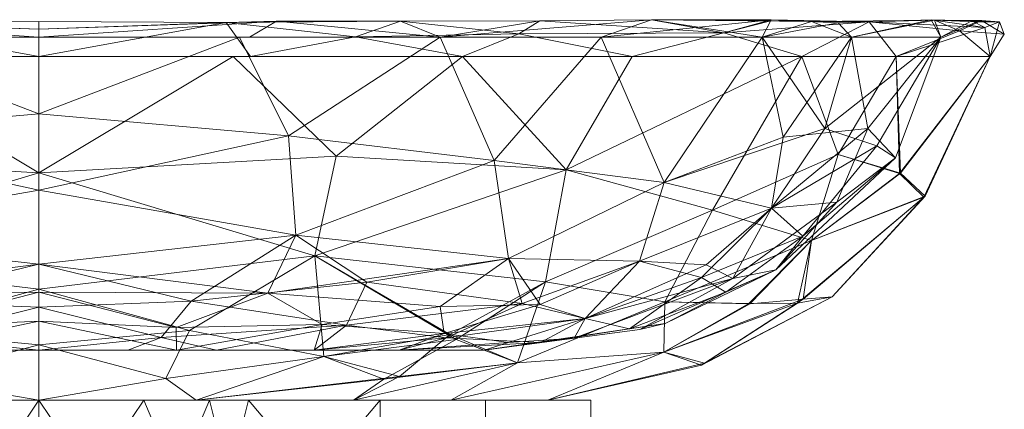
# Model space of a CAD drawing. Header units: millimetres. Extents: x -53 to 53, y -39 to 22.
# Tile 3 of 3: x -1 to 53, y 0 to 22. Entities that reach past the tile are written whole.
import ezdxf

# ---------------------------------------------------------------- set-up
doc = ezdxf.new("R2010")
doc.units = ezdxf.units.MM
doc.layers.add('A-000-M_MASS', color=13, linetype='Continuous', lineweight=30)

# ---------------------------------------------------------------- blocks, each defined once
blk = doc.blocks.new('AmericanStandard_SoapDish_AcaciaE__F51382-CHADY42_ - Acacia E Soap Dish-3366-3D View 1')
at = {"layer": 'A-000-M_MASS', "lineweight": 9, "transparency": 33554649}
mesh = blk.add_polyface(dxfattribs=at)
corners = [(0, 19.959, 3.805), (-23.341, 19.959, 9.133), (-42.058, 19.959, 24.06), (-52.446, 19.959, 45.63), (-52.446, 19.959, 69.57), (-42.058, 19.959, 91.14), (-23.341, 19.959, 106.067), (0, 19.959, 111.395), (0, 21.899, 110.536), (0, 21.041, 108.596), (-22.127, 21.041, 103.546), (-39.871, 21.041, 89.396), (-49.718, 21.041, 68.948), (-49.718, 21.041, 46.252), (-39.871, 21.041, 25.804), (-22.127, 21.041, 11.654), (0, 21.041, 6.604), (0, 21.899, 4.664), (-11.601, 21.041, 105.949), (-19.931, 21.917, 106.589), (-33.773, 22, 97.671), (-45.777, 21.877, 84.29), (-11.601, 21.041, 9.251), (-19.931, 21.917, 8.611), (-33.773, 22, 17.529), (-45.777, 21.877, 30.91), (-52.965, 21.888, 57.6), (-11.67, 19.959, 108.731), (-11.67, 19.959, 6.469), (-17.45, 21.045, 108.484), (-10.317, 21.851, 109.635), (-26.451, 21.216, 104.349), (-32.7, 19.959, 98.604), (-37.752, 21.275, 95.761), (0, 21.47, 109.566), (-13.087, 21.919, 107.832), (-27.62, 21.937, 102.629), (-17.45, 21.045, 6.716), (-10.317, 21.851, 5.565), (-26.451, 21.216, 10.851), (-32.7, 19.959, 16.596), (-37.752, 21.275, 19.439), (0, 21.47, 5.634), (-13.087, 21.919, 7.368), (-27.62, 21.937, 12.571), (-40.352, 21.929, 91.732), (-42.586, 21.893, 87.159), (-44.794, 21.041, 79.172), (-49.37, 21.979, 74.379), (-50.748, 21.376, 74.892), (-47.252, 19.959, 80.355), (-52.446, 19.959, 57.6), (-53.222, 21.207, 64.886), (-51.973, 21.959, 66.588), (-49.718, 21.041, 57.6), (-51.71, 21.878, 60.701), (-51.44, 21.928, 50.435), (-52.153, 21.572, 45.918), (-44.794, 21.041, 36.028), (-49.191, 21.995, 39.921), (-44.071, 21.827, 30.579), (-40.373, 22, 24.174), (-30.999, 21.041, 96.471), (-30.999, 21.041, 18.729), (-47.252, 19.959, 34.845)]
mesh.append_faces([[corners[k] for k in face] for face in [(8, 30, 7), (54, 55, 12), (22, 43, 15), (11, 20, 62), (1, 37, 28), (18, 35, 9), (32, 33, 5), (9, 35, 34), (10, 35, 18), (42, 43, 16), (15, 24, 63)]], dxfattribs={"vtx0": -1, "vtx1": -1})
mesh.append_faces([[corners[k] for k in face] for face in [(34, 35, 30), (39, 40, 41), (55, 48, 12), (49, 50, 21), (49, 21, 48), (36, 10, 20), (45, 46, 21), (19, 35, 10), (6, 29, 31), (30, 35, 19), (5, 33, 21), (15, 43, 23), (59, 25, 57), (37, 38, 28), (48, 46, 47), (26, 56, 57), (44, 15, 23), (19, 29, 30), (61, 25, 60), (41, 25, 61), (31, 36, 33), (42, 38, 43), (55, 56, 26), (39, 23, 37), (31, 29, 19), (27, 30, 29), (19, 36, 31), (31, 33, 32), (45, 33, 20), (10, 36, 19), (33, 36, 20), (39, 37, 1), (38, 37, 23), (44, 23, 39), (25, 41, 2), (41, 24, 44), (38, 23, 43), (41, 44, 39), (15, 44, 24), (20, 11, 46), (21, 33, 45), (20, 46, 45), (46, 48, 21), (52, 4, 49), (57, 51, 26), (52, 53, 26), (53, 49, 48), (51, 52, 26), (49, 53, 52), (53, 55, 26), (55, 53, 48), (54, 56, 55), (57, 56, 59), (57, 25, 64), (13, 59, 56), (60, 59, 58), (61, 63, 24), (59, 60, 25), (14, 61, 60), (41, 61, 24)]], dxfattribs={"vtx0": -1, "vtx1": -1, "vtx2": -1})
mesh.append_faces([[corners[k] for k in face] for face in [(29, 6, 27), (38, 0, 28), (57, 64, 3), (52, 51, 4), (30, 8, 34), (38, 17, 0), (39, 1, 40), (43, 22, 16), (46, 11, 47), (49, 4, 50), (56, 54, 13), (57, 3, 51), (60, 58, 14), (20, 10, 62), (25, 2, 64)]], dxfattribs={"vtx0": -1, "vtx2": -1})
mesh.append_faces([[corners[k] for k in face] for face in [(27, 7, 30), (14, 63, 61), (32, 6, 31), (40, 2, 41), (42, 17, 38), (47, 12, 48), (50, 5, 21), (13, 58, 59)]], dxfattribs={"vtx1": -1, "vtx2": -1})
mesh = blk.add_polyface(dxfattribs=at)
corners = [(0, 19.959, 111.395), (23.341, 19.959, 106.067), (42.058, 19.959, 91.14), (52.446, 19.959, 69.57), (52.446, 19.959, 45.63), (42.058, 19.959, 24.06), (23.341, 19.959, 9.133), (0, 19.959, 3.805), (0, 21.899, 4.664), (0, 21.041, 6.604), (22.127, 21.041, 11.654), (39.871, 21.041, 25.804), (49.718, 21.041, 46.252), (49.718, 21.041, 68.948), (39.871, 21.041, 89.396), (22.127, 21.041, 103.546), (0, 21.041, 108.596), (0, 21.899, 110.536), (11.601, 21.041, 9.251), (19.931, 21.917, 8.611), (33.773, 22, 17.529), (45.777, 21.877, 30.91), (11.601, 21.041, 105.949), (19.931, 21.917, 106.589), (33.773, 22, 97.671), (45.777, 21.877, 84.29), (52.965, 21.888, 57.6), (11.67, 19.959, 6.469), (11.67, 19.959, 108.731), (17.45, 21.045, 6.716), (10.317, 21.851, 5.565), (26.451, 21.216, 10.851), (32.7, 19.959, 16.596), (37.752, 21.275, 19.439), (0, 21.47, 5.634), (13.087, 21.919, 7.368), (27.62, 21.937, 12.571), (17.45, 21.045, 108.484), (10.317, 21.851, 109.635), (26.451, 21.216, 104.349), (32.7, 19.959, 98.604), (37.752, 21.275, 95.761), (0, 21.47, 109.566), (13.087, 21.919, 107.832), (27.62, 21.937, 102.629), (40.352, 21.929, 23.468), (42.586, 21.893, 28.041), (44.794, 21.041, 36.028), (49.37, 21.979, 40.821), (50.748, 21.376, 40.308), (47.252, 19.959, 34.845), (52.446, 19.959, 57.6), (53.222, 21.207, 50.314), (51.973, 21.959, 48.612), (49.718, 21.041, 57.6), (51.71, 21.878, 54.499), (51.44, 21.928, 64.765), (52.153, 21.572, 69.282), (44.794, 21.041, 79.172), (49.191, 21.995, 75.279), (44.071, 21.827, 84.621), (40.373, 22, 91.026), (30.999, 21.041, 18.729), (30.999, 21.041, 96.471), (47.252, 19.959, 80.355)]
mesh.append_faces([[corners[k] for k in face] for face in [(8, 30, 7), (54, 55, 12), (22, 43, 15), (11, 20, 62), (1, 37, 28), (18, 35, 9), (32, 33, 5), (9, 35, 34), (10, 35, 18), (42, 43, 16), (63, 61, 14)]], dxfattribs={"vtx0": -1, "vtx1": -1})
mesh.append_faces([[corners[k] for k in face] for face in [(34, 35, 30), (39, 40, 41), (55, 48, 12), (49, 50, 21), (49, 21, 48), (36, 10, 20), (45, 46, 21), (19, 35, 10), (6, 29, 31), (30, 35, 19), (5, 33, 21), (15, 43, 23), (59, 25, 57), (37, 38, 28), (48, 46, 47), (26, 56, 57), (44, 15, 23), (19, 29, 30), (61, 25, 60), (61, 63, 24), (41, 25, 61), (31, 36, 33), (42, 38, 43), (55, 56, 26), (39, 23, 37), (31, 29, 19), (27, 30, 29), (19, 36, 31), (31, 33, 32), (45, 33, 20), (10, 36, 19), (33, 36, 20), (39, 37, 1), (38, 37, 23), (44, 23, 39), (25, 41, 2), (41, 24, 44), (38, 23, 43), (41, 44, 39), (15, 44, 24), (20, 11, 46), (21, 33, 45), (20, 46, 45), (46, 48, 21), (52, 4, 49), (57, 51, 26), (52, 53, 26), (53, 49, 48), (51, 52, 26), (49, 53, 52), (53, 55, 26), (55, 53, 48), (54, 56, 55), (57, 56, 59), (57, 25, 64), (13, 59, 56), (60, 59, 58), (59, 60, 25), (14, 61, 60), (41, 61, 24)]], dxfattribs={"vtx0": -1, "vtx1": -1, "vtx2": -1})
mesh.append_faces([[corners[k] for k in face] for face in [(29, 6, 27), (38, 0, 28), (57, 64, 3), (52, 51, 4), (30, 8, 34), (38, 17, 0), (39, 1, 40), (43, 22, 16), (46, 11, 47), (49, 4, 50), (56, 54, 13), (57, 3, 51), (60, 58, 14), (25, 2, 64), (20, 10, 62)]], dxfattribs={"vtx0": -1, "vtx2": -1})
mesh.append_faces([[corners[k] for k in face] for face in [(27, 7, 30), (32, 6, 31), (40, 2, 41), (42, 17, 38), (47, 12, 48), (50, 5, 21), (13, 58, 59), (63, 15, 24)]], dxfattribs={"vtx1": -1, "vtx2": -1})
mesh = blk.add_polyface(dxfattribs=at)
corners = [(0, 21.041, 6.604), (-22.127, 21.041, 11.654), (-39.871, 21.041, 25.804), (-49.718, 21.041, 46.252), (-49.718, 21.041, 68.948), (-39.871, 21.041, 89.396), (-22.127, 21.041, 103.546), (0, 21.041, 108.596), (0, 8.504, 98.68), (0, 3.772, 83.411), (-15.171, 3.772, 78.482), (-24.548, 3.772, 65.576), (-24.548, 3.772, 49.624), (-15.171, 3.772, 36.718), (0, 3.772, 31.789), (0, 8.504, 16.52), (-40.629, 8.202, 57.6), (-25.89, 8.816, 90.065), (-25.89, 8.816, 25.135), (-40.39, 11.608, 77.051), (-40.39, 11.608, 38.149), (-30.114, 5.517, 76.133), (-30.114, 5.517, 39.067), (0, 12.585, 101.908), (-14.155, 10.102, 98.396), (0, 6.138, 91.045), (-9.788, 3.772, 80.231), (-16.954, 5.145, 87.429), (-25.099, 14.238, 97.522), (-34.47, 13.023, 88.298), (-8.395, 6.469, 94.224), (-4.894, 3.772, 81.821), (-13.765, 15.59, 103.728), (-33.113, 8.671, 82.317), (-36.532, 7.769, 73.762), (-32.552, 4.941, 66.207), (-24.548, 3.772, 57.6), (-42.114, 10.059, 66.912), (-47.22, 14.368, 55.742), (-33.131, 4.903, 52.353), (-46.199, 15.04, 69.689), (-44.794, 21.041, 79.172), (-38.254, 7.712, 46.417), (-37.861, 6.958, 64.777), (-34.52, 5.23, 59.337), (0, 12.585, 13.292), (-14.155, 10.102, 16.804), (-7.586, 3.772, 34.254), (0, 6.964, 21.491), (-15.615, 5.173, 26.954), (-25.099, 14.238, 17.678), (-34.47, 13.023, 26.902), (-13.765, 15.59, 11.472), (-33.113, 8.671, 32.883), (-6.727, 4.456, 88.728), (-44.794, 21.041, 36.028), (-45.694, 15.999, 41.611), (-43.989, 11.927, 47.442), (-41.021, 15.51, 32.514), (-43.332, 15.999, 79.185), (-19.86, 3.772, 72.029), (-22.458, 4.436, 80.058), (-26.639, 6.346, 83.73), (0, 5.368, 26.64), (-7.566, 5.011, 24.561), (-12.616, 6.902, 21.3), (-11.063, 21.041, 106.071), (-11.063, 21.041, 9.129), (-22.337, 4.676, 33.667), (-19.86, 3.772, 43.171), (-18.066, 7.522, 92.768), (-30.999, 21.041, 96.471), (0, 16.813, 105.252), (-27.651, 4.192, 70.595), (-49.718, 21.041, 57.6), (-29.513, 4.422, 46.034), (-25.886, 4.178, 41.524), (-30.999, 21.041, 18.729), (0, 16.813, 9.948), (-36.792, 8.479, 39.409), (-22.116, 6.176, 28.002), (-27.636, 6.29, 32.703)]
mesh.append_faces([[corners[k] for k in face] for face in [(72, 66, 7)]], dxfattribs={"vtx0": -1})
mesh.append_faces([[corners[k] for k in face] for face in [(60, 61, 10), (10, 27, 26), (45, 46, 15), (48, 64, 63), (9, 54, 25), (55, 58, 2), (5, 59, 41), (71, 29, 5)]], dxfattribs={"vtx0": -1, "vtx1": -1})
mesh.append_faces([[corners[k] for k in face] for face in [(58, 20, 51), (60, 73, 61), (37, 19, 34), (33, 34, 19), (55, 56, 58), (39, 44, 36), (28, 6, 32), (59, 40, 4), (28, 17, 29), (49, 68, 13), (39, 42, 16), (53, 18, 51), (65, 49, 64), (61, 62, 27), (81, 22, 68), (21, 35, 34), (50, 52, 1), (24, 28, 32), (18, 50, 51), (38, 37, 16), (18, 46, 50), (50, 46, 52), (19, 29, 33), (66, 72, 32), (40, 38, 74), (27, 30, 54), (76, 68, 22), (24, 17, 28), (70, 27, 62), (30, 24, 8), (17, 33, 29), (29, 71, 28), (19, 40, 59), (25, 54, 30), (70, 30, 27), (26, 27, 54), (23, 24, 32), (21, 33, 62), (34, 33, 21), (21, 73, 35), (35, 43, 34), (37, 43, 16), (53, 79, 22), (40, 19, 37), (16, 42, 57), (75, 39, 12), (16, 43, 44), (38, 40, 37), (5, 29, 59), (42, 39, 75), (57, 20, 56), (34, 43, 37), (44, 43, 35), (36, 44, 35), (16, 44, 39), (67, 52, 78), (65, 15, 46), (63, 64, 47), (80, 65, 18), (51, 20, 53), (51, 50, 77), (20, 58, 56), (46, 45, 52), (79, 53, 20), (81, 68, 80), (3, 38, 56), (57, 56, 38), (16, 57, 38), (42, 20, 57), (51, 2, 58), (29, 19, 59), (73, 11, 35), (33, 17, 62), (27, 10, 61), (62, 17, 70), (21, 62, 61), (47, 64, 49), (65, 64, 48), (18, 65, 46), (80, 68, 49), (61, 73, 21), (17, 24, 70), (22, 75, 76), (30, 70, 24), (42, 75, 22), (12, 76, 75), (68, 76, 69), (20, 42, 79), (22, 79, 42), (65, 80, 49), (81, 18, 53), (18, 81, 80), (53, 22, 81)]], dxfattribs={"vtx0": -1, "vtx1": -1, "vtx2": -1})
mesh.append_faces([[corners[k] for k in face] for face in [(24, 23, 8), (32, 6, 66), (35, 11, 36), (49, 13, 47), (51, 77, 2), (56, 55, 3), (38, 3, 74), (76, 12, 69), (50, 1, 77), (52, 45, 78)]], dxfattribs={"vtx0": -1, "vtx2": -1})
mesh.append_faces([[corners[k] for k in face] for face in [(54, 9, 31, 26)]], dxfattribs={"vtx0": -1, "vtx3": -1})
mesh.append_faces([[corners[k] for k in face] for face in [(8, 25, 30), (36, 12, 39), (74, 4, 40), (4, 41, 59), (48, 15, 65), (67, 1, 52), (69, 13, 68), (71, 6, 28), (72, 23, 32), (60, 11, 73)]], dxfattribs={"vtx1": -1, "vtx2": -1})
mesh.append_faces([[corners[k] for k in face] for face in [(78, 0, 67), (47, 14, 63)]], dxfattribs={"vtx2": -1})
mesh = blk.add_polyface(dxfattribs=at)
corners = [(0, 21.041, 108.596), (22.127, 21.041, 103.546), (39.871, 21.041, 89.396), (49.718, 21.041, 68.948), (49.718, 21.041, 46.252), (39.871, 21.041, 25.804), (22.127, 21.041, 11.654), (0, 21.041, 6.604), (0, 8.504, 16.52), (0, 3.772, 31.789), (15.171, 3.772, 36.718), (24.548, 3.772, 49.624), (24.548, 3.772, 65.576), (15.171, 3.772, 78.482), (0, 3.772, 83.411), (0, 8.504, 98.68), (40.629, 8.202, 57.6), (25.89, 8.816, 25.135), (25.89, 8.816, 90.065), (40.39, 11.608, 38.149), (40.39, 11.608, 77.051), (30.114, 5.517, 39.067), (30.114, 5.517, 76.133), (0, 12.585, 13.292), (14.155, 10.102, 16.804), (0, 6.138, 24.155), (9.788, 3.772, 34.969), (16.954, 5.145, 27.771), (25.099, 14.238, 17.678), (34.47, 13.023, 26.902), (8.395, 6.469, 20.976), (4.894, 3.772, 33.379), (13.765, 15.59, 11.472), (33.113, 8.671, 32.883), (36.532, 7.769, 41.438), (32.552, 4.941, 48.993), (24.548, 3.772, 57.6), (42.114, 10.059, 48.288), (47.22, 14.368, 59.458), (33.131, 4.903, 62.847), (46.199, 15.04, 45.511), (44.794, 21.041, 36.028), (38.254, 7.712, 68.783), (37.861, 6.958, 50.423), (34.52, 5.23, 55.863), (0, 12.585, 101.908), (14.155, 10.102, 98.396), (7.586, 3.772, 80.946), (0, 6.964, 93.709), (15.615, 5.173, 88.246), (25.099, 14.238, 97.522), (34.47, 13.023, 88.298), (13.765, 15.59, 103.728), (33.113, 8.671, 82.317), (6.727, 4.456, 26.472), (44.794, 21.041, 79.172), (45.694, 15.999, 73.589), (43.989, 11.927, 67.758), (41.021, 15.51, 82.686), (43.332, 15.999, 36.015), (19.86, 3.772, 43.171), (22.458, 4.436, 35.142), (26.639, 6.346, 31.47), (0, 5.368, 88.56), (7.566, 5.011, 90.639), (12.616, 6.902, 93.9), (11.063, 21.041, 9.129), (11.063, 21.041, 106.071), (22.337, 4.676, 81.533), (19.86, 3.772, 72.029), (18.066, 7.522, 22.432), (30.999, 21.041, 18.729), (0, 16.813, 9.948), (27.651, 4.192, 44.605), (49.718, 21.041, 57.6), (29.513, 4.422, 69.166), (25.886, 4.178, 73.676), (30.999, 21.041, 96.471), (0, 16.813, 105.252), (36.792, 8.479, 75.791), (22.116, 6.176, 87.198), (27.636, 6.29, 82.497)]
mesh.append_faces([[corners[k] for k in face] for face in [(72, 66, 7)]], dxfattribs={"vtx0": -1})
mesh.append_faces([[corners[k] for k in face] for face in [(60, 61, 10), (10, 27, 26), (8, 24, 23), (12, 39, 36), (45, 46, 15), (48, 64, 63), (9, 54, 25), (3, 56, 55), (55, 58, 2), (5, 59, 41), (71, 29, 5)]], dxfattribs={"vtx0": -1, "vtx1": -1})
mesh.append_faces([[corners[k] for k in face] for face in [(19, 29, 33), (60, 73, 61), (65, 49, 64), (33, 34, 19), (49, 68, 13), (39, 44, 36), (40, 4, 59), (28, 6, 32), (24, 28, 32), (29, 28, 17), (61, 62, 27), (53, 18, 51), (38, 37, 16), (56, 38, 57), (81, 22, 68), (66, 72, 32), (50, 52, 1), (55, 56, 58), (18, 50, 51), (39, 42, 16), (18, 46, 50), (50, 46, 52), (37, 19, 34), (76, 68, 22), (40, 38, 74), (27, 30, 54), (21, 35, 34), (24, 17, 28), (70, 27, 62), (30, 24, 8), (17, 33, 29), (29, 71, 28), (19, 40, 59), (25, 54, 30), (70, 30, 27), (26, 27, 54), (23, 24, 32), (21, 33, 62), (34, 33, 21), (21, 73, 35), (35, 43, 34), (37, 43, 16), (44, 16, 43), (40, 19, 37), (16, 42, 57), (12, 75, 39), (53, 79, 22), (38, 40, 37), (5, 29, 59), (42, 39, 75), (57, 20, 56), (34, 43, 37), (44, 43, 35), (36, 44, 35), (16, 44, 39), (67, 52, 78), (65, 15, 46), (63, 64, 47), (80, 65, 18), (51, 20, 53), (51, 50, 77), (20, 58, 56), (46, 45, 52), (79, 53, 20), (81, 68, 80), (38, 56, 3), (58, 20, 51), (16, 57, 38), (42, 20, 57), (51, 2, 58), (29, 19, 59), (73, 11, 35), (33, 17, 62), (27, 10, 61), (62, 17, 70), (21, 62, 61), (47, 64, 49), (65, 64, 48), (18, 65, 46), (80, 68, 49), (61, 73, 21), (17, 24, 70), (22, 75, 76), (30, 70, 24), (42, 75, 22), (12, 76, 75), (68, 76, 69), (20, 42, 79), (22, 79, 42), (65, 80, 49), (81, 18, 53), (18, 81, 80), (53, 22, 81)]], dxfattribs={"vtx0": -1, "vtx1": -1, "vtx2": -1})
mesh.append_faces([[corners[k] for k in face] for face in [(32, 6, 66), (35, 11, 36), (49, 13, 47), (51, 77, 2), (54, 31, 26), (38, 3, 74), (76, 12, 69), (50, 1, 77), (52, 45, 78)]], dxfattribs={"vtx0": -1, "vtx2": -1})
mesh.append_faces([[corners[k] for k in face] for face in [(8, 25, 30), (9, 31, 54), (74, 4, 40), (4, 41, 59), (48, 15, 65), (67, 1, 52), (69, 13, 68), (71, 6, 28), (72, 23, 32), (60, 11, 73)]], dxfattribs={"vtx1": -1, "vtx2": -1})
mesh.append_faces([[corners[k] for k in face] for face in [(78, 0, 67), (47, 14, 63)]], dxfattribs={"vtx2": -1})
mesh = blk.add_polyface(dxfattribs=at)
corners = [(0, 1, 28.1), (-17.34, 1, 33.734), (-28.056, 1, 48.484), (-28.056, 1, 66.716), (-17.34, 1, 81.466), (0, 1, 87.1), (0, 7.122, 101.868), (0, 19.959, 111.395), (-23.341, 19.959, 106.067), (-42.058, 19.959, 91.14), (-52.446, 19.959, 69.57), (-52.446, 19.959, 45.63), (-42.058, 19.959, 24.06), (-23.341, 19.959, 9.133), (0, 19.959, 3.805), (0, 7.122, 13.332), (-43.733, 6.714, 57.6), (-27.928, 7.541, 92.621), (-27.928, 7.541, 22.579), (-42.597, 9.817, 78.114), (-42.597, 9.817, 37.086), (-22.698, 1, 74.091), (-34.442, 3.661, 75.149), (-26.383, 3.064, 83.983), (-15.713, 3.407, 92.314), (-15.207, 8.963, 101.448), (-22.698, 1, 41.109), (-34.442, 3.661, 40.051), (-26.383, 3.064, 31.217), (-15.713, 3.407, 22.886), (-15.207, 8.963, 13.752), (-8.67, 1, 84.283), (0, 4.061, 94.484), (-8.3, 4.855, 97.67), (-6.997, 2.201, 91.852), (-8.67, 1, 30.917), (0, 4.061, 20.716), (-8.3, 4.855, 17.53), (-6.997, 2.201, 23.348), (-36.696, 3.039, 63.997), (-28.056, 1, 57.6), (-36.533, 2.932, 51.814), (-41.815, 6.366, 46.529), (-48.863, 12.263, 50.196), (-48.784, 12.213, 65.258), (-42.139, 6.574, 68.57), (0, 13.541, 106.631), (-10.703, 19.959, 108.952), (-16.393, 14.462, 105.883), (-29.061, 13.721, 98.893), (-37.127, 11.493, 89.265), (-34.505, 6.429, 83.833), (-47.252, 19.959, 80.355), (0, 13.541, 8.569), (-10.703, 19.959, 6.248), (-16.393, 14.462, 9.317), (-29.061, 13.721, 16.307), (-37.127, 11.493, 25.935), (-34.505, 6.429, 31.367), (-47.252, 19.959, 34.845), (-44.067, 14.557, 83.375), (-47.445, 13.505, 74.437), (-44.067, 14.557, 31.825), (-47.505, 13.53, 40.881), (-52.446, 19.959, 57.6), (-23.007, 4.361, 90.37), (-19.018, 2.173, 86.83), (-19.877, 2.309, 28.441), (-22.646, 4.62, 24.012), (-39.128, 6.331, 39.273), (-39.197, 6.326, 75.763), (-32.7, 19.959, 98.604), (-32.7, 19.959, 16.596)]
mesh.append_faces([[corners[k] for k in face] for face in [(53, 54, 14)]], dxfattribs={"vtx0": -1})
mesh.append_faces([[corners[k] for k in face] for face in [(32, 34, 5), (4, 23, 21), (52, 60, 9), (21, 22, 3), (5, 34, 31), (1, 67, 35), (35, 38, 0), (0, 38, 36), (9, 49, 71), (12, 62, 59), (59, 63, 11), (64, 44, 10), (31, 66, 4)]], dxfattribs={"vtx0": -1, "vtx1": -1})
mesh.append_faces([[corners[k] for k in face] for face in [(58, 28, 27), (17, 25, 49), (39, 45, 16), (65, 66, 24), (17, 49, 50), (66, 31, 24), (17, 23, 65), (17, 65, 25), (44, 64, 43), (23, 17, 51), (20, 62, 57), (38, 37, 36), (17, 50, 51), (13, 55, 56), (41, 42, 27), (66, 23, 4), (1, 28, 67), (41, 39, 16), (22, 39, 3), (22, 21, 23), (20, 42, 43), (33, 25, 24), (25, 48, 49), (20, 57, 58), (27, 28, 26), (67, 68, 29), (29, 68, 30), (29, 37, 38), (30, 56, 55), (53, 55, 54), (32, 33, 34), (25, 33, 6), (34, 24, 31), (24, 34, 33), (37, 30, 15), (30, 37, 29), (29, 38, 35), (45, 70, 19), (42, 41, 16), (41, 40, 39), (27, 2, 41), (43, 42, 16), (69, 42, 20), (43, 16, 44), (9, 60, 50), (45, 44, 16), (60, 61, 19), (22, 45, 39), (44, 45, 19), (48, 8, 49), (47, 48, 46), (46, 48, 25), (44, 19, 61), (50, 49, 9), (19, 70, 51), (19, 51, 50), (23, 51, 22), (50, 60, 19), (55, 53, 30), (56, 30, 18), (57, 56, 18), (58, 57, 18), (20, 63, 62), (28, 58, 18), (58, 27, 69), (63, 59, 62), (57, 62, 12), (52, 61, 60), (10, 44, 61), (63, 20, 43), (43, 11, 63), (25, 65, 24), (23, 66, 65), (68, 28, 18), (35, 67, 29), (28, 68, 67), (30, 68, 18), (58, 69, 20), (27, 42, 69), (45, 22, 70), (51, 70, 22), (12, 56, 57)]], dxfattribs={"vtx0": -1, "vtx1": -1, "vtx2": -1})
mesh.append_faces([[corners[k] for k in face] for face in [(48, 47, 8), (28, 1, 26), (37, 15, 36), (27, 26, 2), (41, 2, 40), (25, 6, 46), (56, 12, 72), (49, 8, 71)]], dxfattribs={"vtx0": -1, "vtx2": -1})
mesh.append_faces([[corners[k] for k in face] for face in [(32, 6, 33), (40, 3, 39), (53, 15, 30), (13, 54, 55), (52, 10, 61), (64, 11, 43), (72, 13, 56)]], dxfattribs={"vtx1": -1, "vtx2": -1})
mesh.append_faces([[corners[k] for k in face] for face in [(46, 7, 47)]], dxfattribs={"vtx2": -1})
mesh = blk.add_polyface(dxfattribs=at)
corners = [(0, 1, 87.1), (17.34, 1, 81.466), (28.056, 1, 66.716), (28.056, 1, 48.484), (17.34, 1, 33.734), (0, 1, 28.1), (0, 7.122, 13.332), (0, 19.959, 3.805), (23.341, 19.959, 9.133), (42.058, 19.959, 24.06), (52.446, 19.959, 45.63), (52.446, 19.959, 69.57), (42.058, 19.959, 91.14), (23.341, 19.959, 106.067), (0, 19.959, 111.395), (0, 7.122, 101.868), (43.733, 6.714, 57.6), (27.928, 7.541, 22.579), (27.928, 7.541, 92.621), (42.597, 9.817, 37.086), (42.597, 9.817, 78.114), (22.698, 1, 41.109), (34.442, 3.661, 40.051), (26.383, 3.064, 31.217), (15.713, 3.407, 22.886), (15.207, 8.963, 13.752), (22.698, 1, 74.091), (34.442, 3.661, 75.149), (26.383, 3.064, 83.983), (15.713, 3.407, 92.314), (15.207, 8.963, 101.448), (8.67, 1, 30.917), (0, 4.061, 20.716), (8.3, 4.855, 17.53), (6.997, 2.201, 23.348), (8.67, 1, 84.283), (0, 4.061, 94.484), (8.3, 4.855, 97.67), (6.997, 2.201, 91.852), (36.696, 3.039, 51.203), (28.056, 1, 57.6), (36.533, 2.932, 63.386), (41.815, 6.366, 68.671), (48.863, 12.263, 65.004), (48.784, 12.213, 49.942), (42.139, 6.574, 46.63), (0, 13.541, 8.569), (10.703, 19.959, 6.248), (16.393, 14.462, 9.317), (29.061, 13.721, 16.307), (37.127, 11.493, 25.935), (34.505, 6.429, 31.367), (47.252, 19.959, 34.845), (0, 13.541, 106.631), (10.703, 19.959, 108.952), (16.393, 14.462, 105.883), (29.061, 13.721, 98.893), (37.127, 11.493, 89.265), (34.505, 6.429, 83.833), (47.252, 19.959, 80.355), (44.067, 14.557, 31.825), (47.445, 13.505, 40.763), (44.067, 14.557, 83.375), (47.505, 13.53, 74.319), (52.446, 19.959, 57.6), (23.007, 4.361, 24.83), (19.018, 2.173, 28.37), (19.877, 2.309, 86.759), (22.646, 4.62, 91.188), (39.128, 6.331, 75.927), (39.197, 6.326, 39.437), (32.7, 19.959, 16.596), (32.7, 19.959, 98.604)]
mesh.append_faces([[corners[k] for k in face] for face in [(53, 54, 14)]], dxfattribs={"vtx0": -1})
mesh.append_faces([[corners[k] for k in face] for face in [(8, 48, 47), (32, 34, 5), (4, 23, 21), (52, 60, 9), (21, 22, 3), (5, 34, 31), (1, 67, 35), (35, 38, 0), (0, 38, 36), (9, 49, 71), (12, 62, 59), (59, 63, 11), (64, 44, 10), (31, 66, 4)]], dxfattribs={"vtx0": -1, "vtx1": -1})
mesh.append_faces([[corners[k] for k in face] for face in [(65, 66, 24), (17, 25, 49), (58, 28, 27), (39, 45, 16), (50, 17, 49), (66, 31, 24), (17, 65, 25), (44, 64, 43), (23, 17, 51), (20, 62, 57), (41, 39, 16), (17, 23, 65), (13, 55, 56), (38, 37, 36), (41, 42, 27), (17, 50, 51), (1, 28, 67), (66, 23, 4), (22, 39, 3), (22, 21, 23), (20, 42, 43), (33, 25, 24), (25, 48, 49), (20, 57, 58), (27, 28, 26), (67, 68, 29), (29, 68, 30), (29, 37, 38), (30, 56, 55), (53, 55, 54), (32, 33, 34), (25, 33, 6), (34, 24, 31), (24, 34, 33), (37, 30, 15), (30, 37, 29), (29, 38, 35), (45, 70, 19), (42, 41, 16), (41, 40, 39), (27, 2, 41), (43, 42, 16), (69, 42, 20), (43, 16, 44), (9, 60, 50), (45, 44, 16), (60, 61, 19), (22, 45, 39), (44, 45, 19), (48, 8, 49), (47, 48, 46), (46, 48, 25), (44, 19, 61), (50, 49, 9), (19, 70, 51), (19, 51, 50), (23, 51, 22), (50, 60, 19), (55, 53, 30), (56, 30, 18), (57, 56, 18), (58, 57, 18), (20, 63, 62), (28, 58, 18), (58, 27, 69), (63, 59, 62), (57, 62, 12), (52, 61, 60), (10, 44, 61), (63, 20, 43), (43, 11, 63), (25, 65, 24), (23, 66, 65), (68, 28, 18), (35, 67, 29), (28, 68, 67), (30, 68, 18), (58, 69, 20), (27, 42, 69), (45, 22, 70), (51, 70, 22), (12, 56, 57)]], dxfattribs={"vtx0": -1, "vtx1": -1, "vtx2": -1})
mesh.append_faces([[corners[k] for k in face] for face in [(28, 1, 26), (37, 15, 36), (27, 26, 2), (41, 2, 40), (25, 6, 46), (56, 12, 72), (49, 8, 71)]], dxfattribs={"vtx0": -1, "vtx2": -1})
mesh.append_faces([[corners[k] for k in face] for face in [(32, 6, 33), (40, 3, 39), (53, 15, 30), (13, 54, 55), (52, 10, 61), (64, 11, 43), (72, 13, 56)]], dxfattribs={"vtx1": -1, "vtx2": -1})
mesh.append_faces([[corners[k] for k in face] for face in [(46, 7, 47)]], dxfattribs={"vtx2": -1})
mesh = blk.add_polyface(dxfattribs=at)
corners = [(0, 3.772, 31.789), (-15.171, 3.772, 36.718), (-24.548, 3.772, 49.624), (-24.548, 3.772, 65.576), (-15.171, 3.772, 78.482), (0, 3.772, 83.411), (0, 3.772, 57.6)]
mesh.append_faces([[corners[k] for k in face] for face in [(1, 2, 6, 0)]], dxfattribs={"vtx1": -1})
mesh.append_faces([[corners[k] for k in face] for face in [(2, 3, 6)]], dxfattribs={"vtx1": -1, "vtx2": -1})
mesh.append_faces([[corners[k] for k in face] for face in [(4, 5, 6, 3)]], dxfattribs={"vtx2": -1})
mesh = blk.add_polyface(dxfattribs=at)
corners = [(0, 3.772, 83.411), (15.171, 3.772, 78.482), (24.548, 3.772, 65.576), (24.548, 3.772, 49.624), (15.171, 3.772, 36.718), (0, 3.772, 31.789), (0, 3.772, 57.6)]
mesh.append_faces([[corners[k] for k in face] for face in [(3, 6, 2)]], dxfattribs={"vtx0": -1, "vtx1": -1})
mesh.append_faces([[corners[k] for k in face] for face in [(1, 2, 6, 0)]], dxfattribs={"vtx1": -1})
mesh.append_faces([[corners[k] for k in face] for face in [(4, 5, 6, 3)]], dxfattribs={"vtx2": -1})
mesh = blk.add_polyface(dxfattribs=at)
corners = [(0, 1, 25.6), (-18.809, 1, 31.712), (-30.434, 1, 47.712), (-30.434, 1, 67.488), (-18.809, 1, 83.488), (0, 1, 89.6), (0, 1, 87.1), (-17.34, 1, 81.466), (-28.056, 1, 66.716), (-28.056, 1, 48.484), (-17.34, 1, 33.734), (0, 1, 28.1)]
mesh.append_faces([[corners[k] for k in face] for face in [(10, 1, 2, 9)]], dxfattribs={"vtx0": -1, "vtx2": -1})
mesh.append_faces([[corners[k] for k in face] for face in [(6, 7, 4, 5)]], dxfattribs={"vtx1": -1})
mesh.append_faces([[corners[k] for k in face] for face in [(8, 9, 2, 3), (7, 8, 3, 4)]], dxfattribs={"vtx1": -1, "vtx3": -1})
mesh.append_faces([[corners[k] for k in face] for face in [(11, 0, 1, 10)]], dxfattribs={"vtx2": -1})
mesh = blk.add_polyface(dxfattribs=at)
corners = [(0, -7.6, 25.6), (-18.809, -7.6, 31.712), (-30.434, -7.6, 47.712), (-30.434, -7.6, 67.488), (-18.809, -7.6, 83.488), (0, -7.6, 89.6), (0, 1, 89.6), (-18.809, 1, 83.488), (-30.434, 1, 67.488), (-30.434, 1, 47.712), (-18.809, 1, 31.712), (0, 1, 25.6), (-11.549, 1, 85.847), (-9.404, -7.6, 86.544), (-24.621, -7.6, 75.488), (-24.621, 1, 75.488), (-30.434, -7.6, 57.6), (-30.434, 1, 57.6), (-24.621, -7.6, 39.712), (-24.621, 1, 39.712), (-11.549, -7.6, 29.353), (-9.404, 1, 28.656), (-5.774, 1, 87.724), (-5.774, -7.6, 27.476)]
mesh.append_faces([[corners[k] for k in face] for face in [(22, 5, 6), (23, 11, 0)]], dxfattribs={"vtx0": -1})
mesh.append_faces([[corners[k] for k in face] for face in [(7, 4, 12), (11, 23, 21), (5, 22, 13)]], dxfattribs={"vtx0": -1, "vtx1": -1})
mesh.append_faces([[corners[k] for k in face] for face in [(14, 15, 8, 3), (15, 14, 4, 7), (16, 17, 9, 2), (18, 19, 10, 1), (19, 18, 2, 9), (10, 20, 1), (12, 4, 13), (3, 8, 17, 16), (20, 10, 21)]], dxfattribs={"vtx0": -1, "vtx2": -1})
mesh.append_faces([[corners[k] for k in face] for face in [(22, 12, 13), (23, 20, 21)]], dxfattribs={"vtx1": -1, "vtx2": -1})
mesh = blk.add_polyface(dxfattribs=at)
corners = [(0, 1, 89.6), (18.809, 1, 83.488), (30.434, 1, 67.488), (30.434, 1, 47.712), (18.809, 1, 31.712), (0, 1, 25.6), (0, 1, 28.1), (17.34, 1, 33.734), (28.056, 1, 48.484), (28.056, 1, 66.716), (17.34, 1, 81.466), (0, 1, 87.1)]
mesh.append_faces([[corners[k] for k in face] for face in [(1, 10, 11, 0)]], dxfattribs={"vtx0": -1})
mesh.append_faces([[corners[k] for k in face] for face in [(3, 8, 9, 2), (2, 9, 10, 1)]], dxfattribs={"vtx0": -1, "vtx2": -1})
mesh.append_faces([[corners[k] for k in face] for face in [(3, 4, 7, 8)]], dxfattribs={"vtx1": -1, "vtx3": -1})
mesh.append_faces([[corners[k] for k in face] for face in [(4, 5, 6, 7)]], dxfattribs={"vtx3": -1})
mesh = blk.add_polyface(dxfattribs=at)
corners = [(0, -7.6, 89.6), (18.809, -7.6, 83.488), (30.434, -7.6, 67.488), (30.434, -7.6, 47.712), (18.809, -7.6, 31.712), (0, -7.6, 25.6), (0, 1, 25.6), (18.809, 1, 31.712), (30.434, 1, 47.712), (30.434, 1, 67.488), (18.809, 1, 83.488), (0, 1, 89.6), (11.549, 1, 29.353), (9.404, -7.6, 28.656), (24.621, -7.6, 39.712), (24.621, 1, 39.712), (30.434, -7.6, 57.6), (30.434, 1, 57.6), (24.621, -7.6, 75.488), (24.621, 1, 75.488), (11.549, -7.6, 85.847), (9.404, 1, 86.544), (5.774, 1, 27.476), (5.774, -7.6, 87.724)]
mesh.append_faces([[corners[k] for k in face] for face in [(22, 5, 6), (23, 11, 0)]], dxfattribs={"vtx0": -1})
mesh.append_faces([[corners[k] for k in face] for face in [(7, 4, 12), (11, 23, 21), (5, 22, 13)]], dxfattribs={"vtx0": -1, "vtx1": -1})
mesh.append_faces([[corners[k] for k in face] for face in [(14, 15, 8, 3), (15, 14, 4, 7), (16, 17, 9, 2), (18, 19, 10, 1), (19, 18, 2, 9), (10, 20, 1), (12, 4, 13), (3, 8, 17, 16), (20, 10, 21)]], dxfattribs={"vtx0": -1, "vtx2": -1})
mesh.append_faces([[corners[k] for k in face] for face in [(22, 12, 13), (23, 20, 21)]], dxfattribs={"vtx1": -1, "vtx2": -1})

msp = doc.modelspace()

# ---------------------------------------------------------------- block references
at = {"layer": 'A-000-M_MASS', "lineweight": 9}
msp.add_blockref('AmericanStandard_SoapDish_AcaciaE__F51382-CHADY42_ - Acacia E Soap Dish-3366-3D View 1', (0, 0), dxfattribs=at)

doc.saveas('drawing.dxf')
